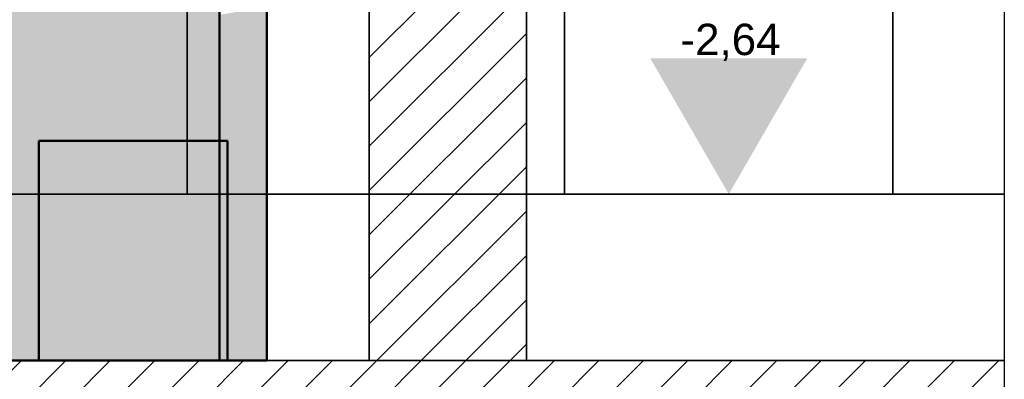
# Model space of a CAD drawing. Extents: x -459 to 541, y -543 to 550.
# Tile 23 of 256: x -251 to -188, y 2 to 25. Entities that reach past the tile are written whole.
import ezdxf

# ---------------------------------------------------------------- set-up
doc = ezdxf.new("R2010")
doc.units = 0
doc.layers.get('0').update_dxf_attribs({"lineweight": 35})
doc.layers.add('_3d_View_', color=7, linetype='Continuous')
for name, color, linetype, lineweight, true_color in [('A_Innenwand-A07ALC2Q1N', 7, 'Continuous', 35, 0x80ff80), ('A_RFB+FFB-A07ALC2T1N', 7, 'Continuous', 35, 0xb2b200), ('X_Geometrie', 3, 'Continuous', 50, 0x00ff00), ('X_Geometrie-Shading', 3, 'Continuous', 50, 0x00ff00), ('X_Mass', 7, 'Continuous', 25, 0x0080ff), ('X_Text', 2, 'Continuous', 35, 0xffff00)]:
    doc.layers.add(name, color=color, linetype=linetype, lineweight=lineweight, true_color=true_color)
doc.styles.get("Standard").update_dxf_attribs({"font": 'arial.ttf'})

# ---------------------------------------------------------------- blocks, each defined once
blk = doc.blocks.new('3D-Ansicht-A07ALAKN1N', base_point=(-283.141, -11.04))
at = {"layer": 'X_Geometrie-Shading', "color": 1, "true_color": 0xf50000}
for points in [[(-252.701, 3.489), (-250.41, 3.489), (-252.701, 46.489), (-250.41, 46.489)], [(-245.492, 3.489), (-243.201, 3.489), (-245.492, 46.489), (-243.201, 46.489)]]:
    blk.add_solid(points, dxfattribs=at)
at = {"layer": 'X_Geometrie-Shading', "color": 8, "true_color": 0x7f7f7f}
for points in [[(-250.481, 46.489), (-251.186, 46.489), (-250.481, 3.489), (-251.186, 3.489)], [(-249.792, 3.489), (-249.792, 46.489), (-250.481, 3.489), (-250.481, 46.489)], [(-249.114, 46.489), (-249.792, 46.489), (-249.114, 3.489), (-249.792, 3.489)], [(-249.114, 3.489), (-247.951, 3.489), (-249.114, 46.489), (-247.951, 46.489)], [(-247.951, 46.489), (-247.951, 3.489), (-247.141, 46.489), (-246.408, 3.489)], [(-247.141, 46.489), (-246.408, 3.489), (-245.085, 46.489), (-245.085, 3.489)], [(-245.085, 3.489), (-244.716, 3.489), (-245.085, 46.489), (-244.716, 46.489)]]:
    blk.add_solid(points, dxfattribs=at)
at = {"layer": 'X_Geometrie-Shading', "color": 1, "true_color": 0xfd0000}
for points in [[(-248.866, 43.75), (-250.41, 46.489), (-247.951, 3.489), (-250.41, 3.489)], [(-246.796, 3.489), (-245.492, 3.489), (-247.529, 46.489), (-245.492, 46.489)], [(-248.866, 43.75), (-247.951, 3.489), (-247.951, 36.816)], [(-247.951, 36.816), (-247.951, 3.489), (-247.625, 34.33), (-246.796, 3.489)], [(-247.625, 34.33), (-246.796, 3.489), (-247.297, 31.835)], [(-247.297, 31.835), (-246.796, 3.489), (-247.277, 31.682)]]:
    blk.add_solid(points, dxfattribs=at)
at = {"layer": 'X_Geometrie-Shading', "color": 8, "true_color": 0x7b7b7b}
blk.add_solid([(-244.716, 3.489), (-241.701, 3.489), (-244.716, 46.489), (-241.701, 46.489)], dxfattribs=at)
at = {"layer": 'X_Geometrie-Shading', "color": 12, "true_color": 0xe40000}
blk.add_solid([(-243.201, 3.489), (-241.234, 3.489), (-243.201, 46.489), (-241.234, 46.489)], dxfattribs=at)
at = {"layer": 'X_Geometrie-Shading', "color": 8, "true_color": 0x727272}
for points in [[(-241.701, 46.489), (-241.701, 3.489), (-239.974, 46.489), (-239.974, 3.489)], [(-239.974, 46.489), (-239.974, 3.489), (-239.112, 29.577), (-239.112, 3.489)]]:
    blk.add_solid(points, dxfattribs=at)
at = {"layer": 'X_Geometrie-Shading', "color": 12, "true_color": 0xcd0000}
for points in [[(-239.724, 9.734), (-239.724, 46.489), (-241.026, 46.489)], [(-239.724, 9.734), (-241.163, 44.781), (-241.234, 3.489), (-241.234, 45.063)], [(-241.163, 44.781), (-239.724, 9.734), (-240.932, 43.852)], [(-239.724, 9.734), (-241.234, 3.489), (-239.724, 3.489)]]:
    blk.add_solid(points, dxfattribs=at)
at = {"layer": 'X_Geometrie-Shading', "color": 14, "true_color": 0xb00000}
for points in [[(-239.724, 46.489), (-238.775, 3.489), (-238.775, 46.489)], [(-239.724, 46.489), (-239.724, 9.734), (-238.775, 3.489), (-239.554, 3.489)], [(-239.724, 9.734), (-239.724, 3.489), (-239.554, 3.489)]]:
    blk.add_solid(points, dxfattribs=at)
at = {"layer": 'X_Geometrie-Shading', "color": 14, "true_color": 0x900000}
blk.add_solid([(-238.775, 3.489), (-238.451, 3.489), (-238.775, 46.489), (-238.451, 46.489)], dxfattribs=at)
at = {"layer": 'X_Geometrie-Shading', "color": 251, "true_color": 0x666666}
for points in [[(-238.683, 17.466), (-239.112, 29.577), (-238.683, 3.489), (-239.112, 3.489)], [(-238.146, 25.57), (-237.126, 3.489), (-237.126, 25.745)], [(-237.126, 3.489), (-238.146, 25.57), (-238.188, 3.489), (-238.965, 25.43)], [(-238.188, 3.489), (-238.683, 17.466), (-238.683, 3.489)]]:
    blk.add_solid(points, dxfattribs=at)
at = {"layer": 'X_Geometrie-Shading', "color": 251, "true_color": 0x484848}
for points in [[(-235.451, 26.568), (-235.877, 26.142), (-235.451, 22.221), (-235.877, 20.881)], [(-235.877, 20.881), (-235.877, 3.489), (-235.451, 22.221), (-235.451, 3.489)]]:
    blk.add_solid(points, dxfattribs=at)
at = {"layer": 'X_Geometrie-Shading', "color": 251, "true_color": 0x585858}
for points in [[(-235.877, 26.142), (-237.126, 25.745), (-235.877, 20.881), (-237.126, 19.632)], [(-237.126, 19.632), (-237.126, 3.489), (-235.877, 20.881), (-235.877, 3.489)]]:
    blk.add_solid(points, dxfattribs=at)
at = {"layer": 'X_Geometrie-Shading', "color": 8, "true_color": 0x808080}
blk.add_solid([(-237.959, 3.489), (-237.959, 17.489), (-249.959, 3.489), (-249.959, 17.489)], dxfattribs=at)
blk = doc.blocks.new('Höhenangabe-A07ALAR11N', base_point=(-211.037, 14.089))
at = {"color": 0, "linetype": 'ByBlock', "lineweight": -2, "ltscale": 0.25}
blk.add_solid([(-206.037, 14.089), (-211.037, 22.75), (-201.037, 22.75)], dxfattribs=at)
at = {"color": 0, "linetype": 'ByBlock', "lineweight": -2, "ltscale": 0.25, "insert": (-209.109, 24.95), "char_height": 2, "attachment_point": 1}
blk.add_mtext('{\\fArial;-2,64}', dxfattribs=at)
blk = doc.blocks.new('Referenz-A07ALD1B1N', base_point=(-283.141, -11.04))
at = {"layer": 'A_Innenwand-A07ALC2Q1N', "color": 0, "linetype": 'ByBlock', "ltscale": 0.35}
for p, q in [((-240.513, 14.089), (-240.513, 60.489)), ((-240.513, 60.489), (-240.513, 14.089)), ((-228.925, 3.489), (-228.925, 60.489)), ((-218.925, 3.489), (-218.925, 60.489)), ((-216.49, 14.089), (-216.49, 60.489)), ((-216.49, 14.089), (-216.49, 60.489)), ((-195.585, 60.489), (-195.585, 14.089)), ((-195.585, 60.489), (-195.585, 14.089)), ((-256.097, 14.089), (-240.513, 14.089)), ((-240.513, 14.089), (-240.513, 14.089)), ((-240.513, 14.089), (-216.49, 14.089)), ((-240.513, 14.089), (-240.513, 14.089)), ((-216.49, 14.089), (-216.49, 14.089)), ((-195.585, 14.089), (-216.49, 14.089)), ((-216.49, 14.089), (-216.49, 14.089)), ((-195.585, 14.089), (-188.492, 14.089)), ((-195.585, 14.089), (-195.585, 14.089)), ((-195.585, 14.089), (-195.585, 14.089)), ((-228.925, 3.489), (-228.925, 3.489)), ((-218.925, 3.489), (-228.925, 3.489)), ((-228.925, 3.489), (-218.925, 3.489)), ((-218.925, 3.489), (-218.925, 3.489))]:
    blk.add_line(p, q, dxfattribs=at)
at = {"layer": 'A_Innenwand-A07ALC2Q1N', "color": 0, "linetype": 'ByBlock', "lineweight": 18, "ltscale": 0.18}
for p, q in [((-228.925, 22.805), (-218.925, 32.805)), ((-228.925, 19.976), (-218.925, 29.976)), ((-228.925, 17.148), (-218.925, 27.148)), ((-228.925, 14.319), (-218.925, 24.319)), ((-228.925, 11.491), (-218.925, 21.491)), ((-228.925, 8.663), (-218.925, 18.663)), ((-228.925, 5.834), (-218.925, 15.834)), ((-228.442, 3.489), (-218.925, 13.006)), ((-225.613, 3.489), (-218.925, 10.177)), ((-222.785, 3.489), (-218.925, 7.349)), ((-219.956, 3.489), (-218.925, 4.52))]:
    blk.add_line(p, q, dxfattribs=at)
at = {"layer": 'A_RFB+FFB-A07ALC2T1N', "color": 0, "linetype": 'ByBlock', "ltscale": 0.35}
for p, q in [((-188.492, 14.089), (-283.141, 14.089)), ((-283.141, 3.489), (-188.492, 3.489)), ((-283.141, 3.489), (-188.492, 3.489))]:
    blk.add_line(p, q, dxfattribs=at)
at = {"layer": 'A_RFB+FFB-A07ALC2T1N', "color": 0, "linetype": 'ByBlock', "lineweight": 18, "ltscale": 0.18}
for p, q in [((-265.598, -11.04), (-251.069, 3.489)), ((-262.77, -11.04), (-248.241, 3.489)), ((-259.942, -11.04), (-245.412, 3.489)), ((-257.113, -11.04), (-242.584, 3.489)), ((-254.285, -11.04), (-239.755, 3.489)), ((-251.456, -11.04), (-236.927, 3.489)), ((-248.628, -11.04), (-234.098, 3.489)), ((-245.799, -11.04), (-231.27, 3.489)), ((-242.971, -11.04), (-228.442, 3.489)), ((-240.143, -11.04), (-225.613, 3.489)), ((-237.314, -11.04), (-222.785, 3.489)), ((-234.486, -11.04), (-219.956, 3.489)), ((-231.657, -11.04), (-217.128, 3.489)), ((-228.829, -11.04), (-214.299, 3.489)), ((-226, -11.04), (-211.471, 3.489)), ((-223.172, -11.04), (-208.643, 3.489)), ((-220.344, -11.04), (-205.814, 3.489)), ((-217.515, -11.04), (-202.986, 3.489)), ((-214.687, -11.04), (-200.157, 3.489)), ((-211.858, -11.04), (-197.329, 3.489)), ((-209.03, -11.04), (-194.5, 3.489)), ((-206.201, -11.04), (-191.672, 3.489)), ((-203.373, -11.04), (-188.844, 3.489))]:
    blk.add_line(p, q, dxfattribs=at)
blk = doc.blocks.new('Quader-A07ALD1D1N', base_point=(-249.959, 3.489))
at = {"color": 0, "linetype": 'ByBlock', "lineweight": -2, "ltscale": 0.5}
for p, q in [((-237.959, 17.489), (-249.959, 17.489)), ((-249.959, 17.489), (-249.959, 3.489)), ((-237.959, 3.489), (-237.959, 17.489)), ((-249.959, 3.489), (-237.959, 3.489))]:
    blk.add_line(p, q, dxfattribs=at)
blk = doc.blocks.new('Zylinder-A07ALD1H1N', base_point=(-257.451, 3.489))
at = {"color": 0, "linetype": 'ByBlock', "lineweight": -2, "ltscale": 0.5}
for p, q in [((-257.451, 46.489), (-257.451, 3.489)), ((-257.451, 46.489), (-251.886, 46.489)), ((-251.886, 46.489), (-244.016, 46.489)), ((-244.016, 46.489), (-238.451, 46.489)), ((-238.451, 3.489), (-238.451, 46.489)), ((-257.451, 3.489), (-251.886, 3.489)), ((-251.886, 3.489), (-244.016, 3.489)), ((-244.016, 3.489), (-238.451, 3.489))]:
    blk.add_line(p, q, dxfattribs=at)
blk = doc.blocks.new('Zylinder-A07ALD1J1N', base_point=(-260.451, 3.489))
at = {"color": 0, "linetype": 'ByBlock', "lineweight": -2, "ltscale": 0.5}
for p, q in [((-260.451, 46.489), (-260.451, 3.489)), ((-260.451, 46.489), (-253.129, 46.489)), ((-253.129, 46.489), (-242.773, 46.489)), ((-242.773, 46.489), (-235.451, 46.489)), ((-235.451, 3.489), (-235.451, 46.489)), ((-260.451, 3.489), (-253.129, 3.489)), ((-253.129, 3.489), (-242.773, 3.489)), ((-242.773, 3.489), (-235.451, 3.489))]:
    blk.add_line(p, q, dxfattribs=at)
blk = doc.blocks.new('Einzeiliger Text-A07ALD1T1N', base_point=(-235.415, 14.089))
at = {"color": 0, "lineweight": -2}
for p, q in [((-235.415, 14.089), (-233.015, 14.089)), ((-235.415, 14.089), (-235.415, 14.089)), ((-233.015, 14.089), (-233.015, 14.089))]:
    blk.add_line(p, q, dxfattribs=at)
blk = doc.blocks.new('3D-Ansicht-Rahmen-A07ALD301N', base_point=(-283.141, -11.04))
at = {"color": 0, "linetype": 'ByBlock', "lineweight": -2, "ltscale": 0.25}
blk.add_line((-188.492, 66.795), (-188.492, -11.04), dxfattribs=at)

msp = doc.modelspace()

# ---------------------------------------------------------------- block references
at = {"color": 251, "lineweight": 25, "ltscale": 0.25, "true_color": 0x585858}
msp.add_blockref('Referenz-A07ALD1B1N', (-283.141, -11.04), dxfattribs=at)
msp.add_blockref('3D-Ansicht-A07ALAKN1N', (-283.141, -11.04))
at = {"layer": '_3d_View_', "color": 7, "linetype": 'Continuous', "lineweight": 25}
msp.add_blockref('3D-Ansicht-Rahmen-A07ALD301N', (-283.141, -11.04), dxfattribs=at)
at = {"layer": 'X_Geometrie', "color": 8, "ltscale": 0.5, "true_color": 0x808080}
msp.add_blockref('Zylinder-A07ALD1J1N', (-260.451, 3.489), dxfattribs=at)
at = {"layer": 'X_Geometrie', "color": 1, "ltscale": 0.5, "true_color": 0xff0000}
for name, p in [('Zylinder-A07ALD1H1N', (-257.451, 3.489)), ('Quader-A07ALD1D1N', (-249.959, 3.489))]:
    msp.add_blockref(name, p, dxfattribs=at)
at = {"layer": 'X_Mass', "color": 8, "ltscale": 0.25, "true_color": 0x808080}
msp.add_blockref('Höhenangabe-A07ALAR11N', (-211.037, 14.089), dxfattribs=at)
at = {"layer": 'X_Text', "ltscale": 0.35}
msp.add_blockref('Einzeiliger Text-A07ALD1T1N', (-235.415, 14.089), dxfattribs=at)

doc.saveas('drawing.dxf')
